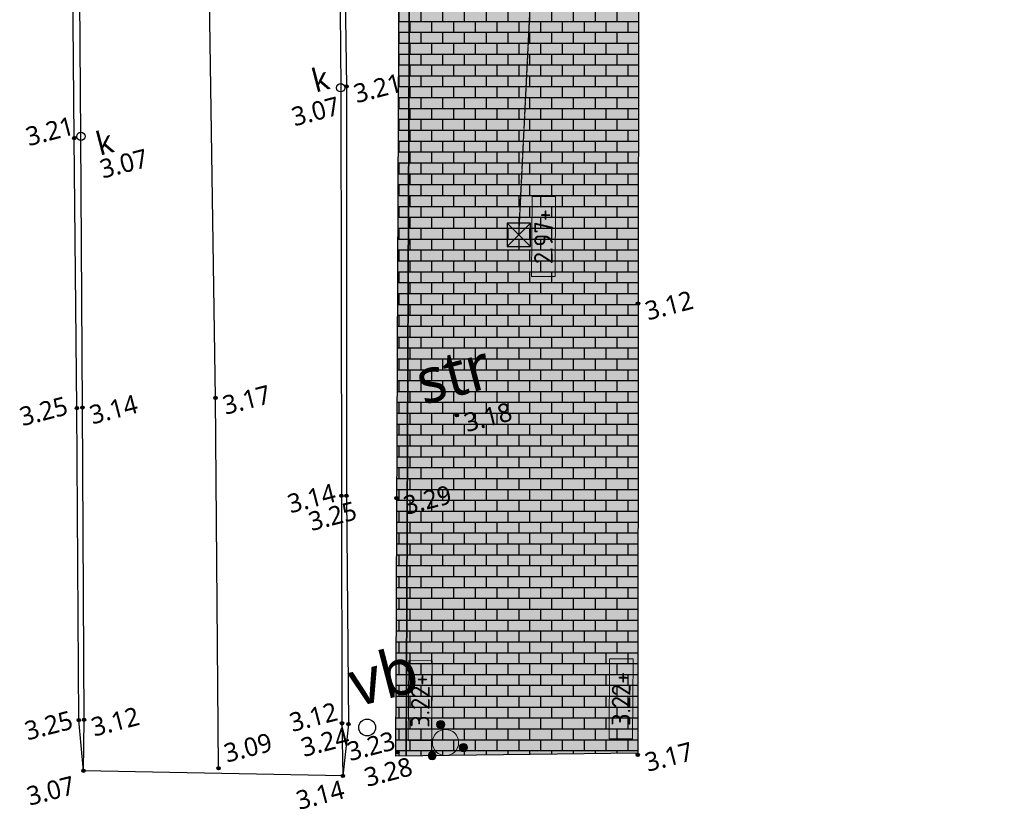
# Model space of a CAD drawing. Header units: millimetres. Extents: x 37875 to 299461, y 97699 to 271071.
# Tile 1 of 198: x 78192 to 97176, y 101962 to 117196. Entities that reach past the tile are written whole.
import ezdxf
from ezdxf.enums import TextEntityAlignment as Align

# ---------------------------------------------------------------- set-up
doc = ezdxf.new("R2010")
doc.units = ezdxf.units.MM
doc.linetypes.add('RI-HWA_AANSLUITLEIDING-SO', pattern=[4.8, 3, -1.8])
for name, color, linetype, lineweight, true_color in [('B-ME-IE-TERREINAFSCHEIDING_KUNSTMATIG_HEKWERK_RASTER-G', 1, 'Continuous', 18, 0xff0000), ('N-ME-IE-TERREINAFSCHEIDING_KUNSTMATIG_HEKWERK_RASTER-G', 30, 'IE-TERREINAFSCHEIDING_KUNSTMATIG-SO', 35, 0xff7f00), ('N-WE-IE-MEUBILAIR_WEGMAUBILAIR_BEVEILIGINGSPAAL_VOORSTEL-S-200', 30, 'Continuous', 25, 0xff7f00), ('N-WE-RI-HWA_KOLK_STRAATKOLK-S-200', 150, 'Continuous', 25, 0x007fff), ('N-WE-RI-HWA_KOLKAANSLUITING_PVC-G', 150, 'RI-HWA_AANSLUITLEIDING-SO', 25, 0x007fff)]:
    doc.layers.add(name, color=color, linetype=linetype, lineweight=lineweight, true_color=true_color)
doc.layers.add('B-ME-OG-METING_VERKEERSBORD-S', color=1, linetype='Continuous', lineweight=18)
doc.layers.add('X-XX-AL-HOOGTELABEL-S-200', color=7, linetype='Continuous', lineweight=18)
for name, color, linetype in [('Hoogte inmeting Binnen Perceel Bestaand pand', 252, 'Continuous'), ('Hoogte inmeting Binnen Perceel Elementen', 252, 'Continuous'), ('Hoogte inmeting Buiten Perceel', 252, 'Continuous'), ('Terrein - Straat Nieuw', 10, 'Continuous'), ('Terrein - Struyk Verwo - Hydro Lineo XL 0 Tegels', 250, 'Continuous')]:
    doc.layers.add(name, color=color, linetype=linetype)
doc.layers.add('Terrein - Straat Nieuw arcering', color=7, linetype='Continuous', true_color=0xb6b7b4)
doc.styles.add('20240327-SHE000-0150x1$0$Segoe UI', font='segoeui.ttf', dxfattribs={"height": 12})
doc.styles.add('NLCS-ISO', font='txt', dxfattribs={"height": 1.8})
doc.styles.add('NLCS-ISO-ANNOTATIEF-T18', font='txt', dxfattribs={"height": 1.8})
doc.styles.add('Segoe UI', font='segoeui.ttf', dxfattribs={"height": 12})
doc.linetypes.add('IE-TERREINAFSCHEIDING_KUNSTMATIG-SO', pattern='A,4,[82,NLCS.SHX,S=0.75,R=90,X=0,Y=0],4,-2', length=10)

# ---------------------------------------------------------------- blocks, each defined once
blk = doc.blocks.new('B-SOG-VERKEERSBORD-SO')
at = {"linetype": 'Continuous', "lineweight": 0}
blk.add_circle((0, 0), 0.325, dxfattribs=at)
blk = doc.blocks.new('detailpunt')
h = blk.add_hatch(color=256)
edge = h.paths.add_edge_path()
edge.add_arc((0, 0), 0.162, 0, 360)
blk.add_circle((0, 0), 0.162)
blk = doc.blocks.new('20240327-SHE000-0150x1$0$detailpunt')
h = blk.add_hatch(color=256)
edge = h.paths.add_edge_path()
edge.add_arc((0, 0), 0.162, 0, 360)
blk.add_circle((0, 0), 0.162)
blk = doc.blocks.new('Hoogten Buitenperceel')
for centre in [(-97946, -68453, 3074), (-92862, -68805, 3070)]:
    blk.add_circle(centre, 80.5)
at = {"xscale": 200, "yscale": 200, "zscale": 200}
for p in [(-98077, -68452, 3207), (-92747, -68807, 3207), (-99338, -73507, 3247), (-99233, -73525, 3138), (-96702, -73990, 3165), (-94827, -76425, 3145), (-94733, -76450, 3246), (-93812, -76737, 3286), (-100815, -79342, 3252), (-100714, -79363, 3119), (-100973, -80313, 3071), (-100973, -80313, 3071), (-95919, -80679, 3121), (-95802, -80724, 3236), (-98439, -80919, 3088), (-95025, -81485, 3279), (-96156, -81666, 3136), (-96156, -81666, 3136)]:
    blk.add_blockref('20240327-SHE000-0150x1$0$detailpunt', p, dxfattribs=at)
at = {"style": '20240327-SHE000-0150x1$0$Segoe UI'}
for s, height, p in [('3.21', 360, (-98966, -68384, 3207)), ('k', 450, (-93356, -68773, 3070)), ('k', 450, (-97689, -68906, 3074)), ('3.21', 360, (-92640, -69170, 3207)), ('3.07', 360, (-97742, -69348, 3074)), ('3.07', 360, (-93910, -69301, 3070)), ('3.25', 360, (-100440, -73583, 3247)), ('3.14', 360, (-99126, -73889, 3138)), ('3.17', 360, (-96596, -74354, 3165)), ('3.14', 360, (-95863, -76508, 3145)), ('3.25', 360, (-95555, -76941, 3246)), ('3.29', 360, (-93706, -77100, 3286)), ('3.25', 360, (-101869, -79475, 3252)), ('3.12', 360, (-100608, -79727, 3119)), ('3.12', 360, (-96887, -80601, 3121)), ('3.07', 360, (-102147, -80704, 3071)), ('3.09', 360, (-98257, -80856, 3088)), ('3.24', 360, (-96793, -81123, 3236)), ('3.28', 360, (-95756, -81989, 3279)), ('3.14', 360, (-97139, -82089, 3136))]:
    blk.add_text(s, height=height, dxfattribs=at).set_placement(p)
blk = doc.blocks.new('Inmeting Terrein Buiten Perceel')
for points in [[(-91.118, -61.877, 3.082), (-91.175, -62.367, 3.071), (-91.984, -65.466, 3.064), (-92.316, -66.642, 3.092), (-92.862, -68.805, 3.07), (-94.827, -76.425, 3.145), (-95.919, -80.679, 3.121), (-96.156, -81.666, 3.136), (-100.973, -80.313, 3.071), (-100.714, -79.363, 3.119), (-99.233, -73.525, 3.138), (-97.946, -68.453, 3.074), (-96.856, -64.131, 3.056)], [(-91.019, -61.909, 3.18), (-91.102, -62.383, 3.115), (-91.888, -65.494, 3.104), (-92.226, -66.67, 3.196), (-92.747, -68.807, 3.207), (-94.733, -76.45, 3.246), (-95.802, -80.724, 3.236), (-96.156, -81.666, 3.136)], [(-98.439, -80.919, 0), (-96.702, -73.99, 3.165), (-94.675, -65.671, 3.176), (-93.877, -62.268, 3.175)], [(-100.973, -80.313, 3.071), (-100.815, -79.342, 3.252), (-99.338, -73.507, 3.247), (-98.077, -68.452, 3.207), (-96.993, -64.116, 3.186)]]:
    blk.add_polyline3d(points)
blk.add_circle((-95.47, -80.878, 3.235), 0.163)
at = {"style": '20240327-SHE000-0150x1$0$Segoe UI'}
for s, height, p in [('vb', 0.9, (-95.58, -80.446, 3.235)), ('3.23', 0.36, (-95.951, -81.424, 3.235))]:
    blk.add_text(s, height=height, dxfattribs=at).set_placement(p)
blk = doc.blocks.new('Inmeting Inriching Binnen perceel')
at = {"xscale": 0.2, "yscale": 0.2, "zscale": 0.2}
blk.add_blockref('20240327-SHE000-0150x1$0$detailpunt', (-92.281, -75.483, 3.183), dxfattribs=at)
at = {"style": '20240327-SHE000-0150x1$0$Segoe UI'}
blk.add_text('str', height=0.875, dxfattribs=at).set_placement((-92.149, -74.696, 3.183), align=Align.MIDDLE)
blk.add_text('3.18', height=0.36, dxfattribs=at).set_placement((-92.175, -75.847, 3.183))
blk = doc.blocks.new('Inmetingen Bestaand Pand')
at = {"xscale": 0.2, "yscale": 0.2, "zscale": 0.2}
for p in [(-88.36, -74.275, 3.12), (-90.553, -82.703, 3.175)]:
    blk.add_blockref('20240327-SHE000-0150x1$0$detailpunt', p, dxfattribs=at)
at = {"style": '20240327-SHE000-0150x1$0$Segoe UI'}
for s, p in [('3.12', (-88.254, -74.638, 3.12)), ('3.17', (-90.446, -83.066, 3.175))]:
    blk.add_text(s, height=0.36, dxfattribs=at).set_placement(p)
blk = doc.blocks.new('*U284')
h = blk.add_hatch(color=253)
h.dxf.hatch_style = 1
h.paths.add_polyline_path([(-3.858, -1.132), (3.858, -1.132), (3.858, 1.132), (-3.858, 1.132)])
blk.add_lwpolyline([(-3.858, -1.132), (3.858, -1.132), (3.858, 1.132), (-3.858, 1.132)], close=True)
at = {"style": 'NLCS-ISO-ANNOTATIEF-T18'}
blk.add_attdef('HGT', text='', height=1.8, dxfattribs=at).set_placement((-0.003, 0), align=Align.MIDDLE_CENTER)
blk = doc.blocks.new('SRI-KOLK_STRAAT_01-SO')
h = blk.add_hatch(color=256)
h.dxf.hatch_style = 1
h.paths.add_polyline_path([(0, 1.125), (-1.125, 2.25), (-1.125, 0)])
h.paths.add_polyline_path([(1.125, 2.25), (0, 1.125), (1.125, 0)])
for p, q in [((-1.125, 0), (1.125, 2.25)), ((1.125, 0), (-1.125, 2.25))]:
    blk.add_line(p, q)
blk.add_lwpolyline([(-1.125, 0), (1.125, 0), (1.125, 2.25), (-1.125, 2.25)], close=True)
blk = doc.blocks.new('SKL-WTB_HULP_STOOTBESCHERMER-SO')
at = {"linetype": 'ByBlock', "lineweight": 18}
h = blk.add_hatch(color=0, dxfattribs=at)
h.dxf.hatch_style = 1
h.paths.add_polyline_path([(0.2, 0.899, 1), (-0.2, 0.899, 1)])
h = blk.add_hatch(color=0, dxfattribs=at)
h.dxf.hatch_style = 1
h.paths.add_polyline_path([(-0.979, -0.45, 1), (-0.579, -0.45, 1)])
h = blk.add_hatch(color=0, dxfattribs=at)
h.dxf.hatch_style = 1
h.paths.add_polyline_path([(0.579, -0.45, 1), (0.979, -0.45, 1)])
at = {"color": 0, "linetype": 'ByBlock', "lineweight": 18}
for centre, radius in [((0, 0.899), 0.2), ((0, 0), 0.633), ((-0.779, -0.45), 0.2), ((0.779, -0.45), 0.2)]:
    blk.add_circle(centre, radius, dxfattribs=at)
at = {"color": 0, "linetype": 'ByBlock', "lineweight": 18, "style": 'NLCS-ISO', "flags": 1}
for tag, p in [('TYPE', (1.5, 0)), ('LABEL', (1.5, -1.5)), ('OMSCHRIJVING', (1.5, -3))]:
    blk.add_attdef(tag, p, '', height=1, dxfattribs=at)

msp = doc.modelspace()

# ---------------------------------------------------------------- hatches: boundary and pattern name
at = {"layer": 'Terrein - Straat Nieuw arcering'}
h = msp.add_hatch(color=256, dxfattribs=at)
h.dxf.hatch_style = 1
h.paths.add_polyline_path([(85443.168, 102990.242), (85530.704, 123043.834), (90130.857, 123043.834), (90113.698, 111719.23), (90109.402, 103043.011)])
at = {"layer": 'Terrein - Struyk Verwo - Hydro Lineo XL 0 Tegels'}
h = msp.add_hatch(dxfattribs=at)
h.set_pattern_fill('AVH-ANT_BSS_KEIFRMT_HALFST', color=256, scale=2000, angle=90, pattern_type=2)
h.set_pattern_definition([(90, (90130.86, 123043.83), (-210, 210), [210, -210]), (180, (90130.86, 123043.83), (-1e-07, -210), [])])
h.paths.add_polyline_path([(85443.168, 102990.242), (85530.704, 123043.834), (90130.857, 123043.834), (90113.698, 111719.23), (90109.402, 103043.011)])

# ---------------------------------------------------------------- linework, layer by layer
at = {"layer": 'N-ME-IE-TERREINAFSCHEIDING_KUNSTMATIG_HEKWERK_RASTER-G', "flags": 128}
msp.add_lwpolyline([(85643.167, 102989.369), (85749.193, 127279.213), (80300.176, 136154.202), (104806.844, 158296.503)], dxfattribs=at)
at = {"layer": 'N-WE-RI-HWA_KOLKAANSLUITING_PVC-G', "flags": 128}
msp.add_lwpolyline([(87817.075, 113043.424), (88579.271, 128415.61), (95600.158, 135415.932), (95600.557, 135815.931)], dxfattribs=at)
at = {"layer": 'Terrein - Straat Nieuw'}
msp.add_lwpolyline([(85443.168, 102990.242), (85530.704, 123043.834), (90130.857, 123043.834), (90113.698, 111719.23), (90109.402, 103043.011)], close=True, dxfattribs=at)

# ---------------------------------------------------------------- block references
at = {"layer": 'B-ME-IE-TERREINAFSCHEIDING_KUNSTMATIG_HEKWERK_RASTER-G', "xscale": 199.9999999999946, "yscale": 199.9999999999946, "zscale": 199.9999999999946, "rotation": 14.55382537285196}
msp.add_blockref('detailpunt', (85474.613, 103065.287, 3278.697), dxfattribs=at)
at = {"layer": 'B-ME-OG-METING_VERKEERSBORD-S'}
ref = msp.add_blockref('B-SOG-VERKEERSBORD-SO', (84890.733, 103541.281, 3234.931), dxfattribs=dict(at, xscale=499.9999999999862, yscale=499.9999999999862, zscale=499.9999999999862, rotation=14.55382537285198))
ref.add_attrib('VB', 'vb', (84676.257, 103931.998, 3234.931), dxfattribs={"height": 900, "rotation": 14.5538254, "style": 'Segoe UI'})
at = {"layer": 'Hoogte inmeting Binnen Perceel Bestaand pand', "xscale": 1000, "yscale": 1000, "zscale": 1000, "rotation": 14.55382537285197}
msp.add_blockref('Inmetingen Bestaand Pand', (156973.783, 205814.554), dxfattribs=at)
at = {"layer": 'Hoogte inmeting Binnen Perceel Elementen', "xscale": 1000, "yscale": 1000, "zscale": 1000, "rotation": 14.55382537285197}
msp.add_blockref('Inmeting Inriching Binnen perceel', (156973.783, 205814.554), dxfattribs=at)
at = {"layer": 'Hoogte inmeting Buiten Perceel', "rotation": 14.55382537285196}
msp.add_blockref('Hoogten Buitenperceel', (156973.783, 205814.554), dxfattribs=at)
at = {"layer": 'Hoogte inmeting Buiten Perceel', "xscale": 1000, "yscale": 1000, "zscale": 1000, "rotation": 14.55382537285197}
msp.add_blockref('Inmeting Terrein Buiten Perceel', (156973.783, 205814.554), dxfattribs=at)
at = {"layer": 'N-WE-IE-MEUBILAIR_WEGMAUBILAIR_BEVEILIGINGSPAAL_VOORSTEL-S-200', "xscale": 400, "yscale": 400, "zscale": 400, "rotation": 14.55382537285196}
msp.add_blockref('SKL-WTB_HULP_STOOTBESCHERMER-SO', (86401.501, 103250.239), dxfattribs=at)
at = {"layer": 'N-WE-RI-HWA_KOLK_STRAATKOLK-S-200', "xscale": 200, "yscale": 200, "zscale": 200, "rotation": 359.9131857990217}
msp.add_blockref('SRI-KOLK_STRAAT_01-SO', (87816.734, 112818.424), dxfattribs=at)
at = {"layer": 'X-XX-AL-HOOGTELABEL-S-200', "xscale": 200.0000000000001, "yscale": 200.0000000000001, "zscale": 200.0000000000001, "rotation": 89.65228554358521}
for p, values in [((88291.591, 113011.36), {'HGT': '2.97+'}), ((85915.643, 104059.564), {'HGT': '3.22+'}), ((89787.921, 104094.747), {'HGT': '3.22+'})]:
    msp.add_blockref('*U284', p, dxfattribs=at).add_auto_attribs(values)

doc.saveas('drawing.dxf')
